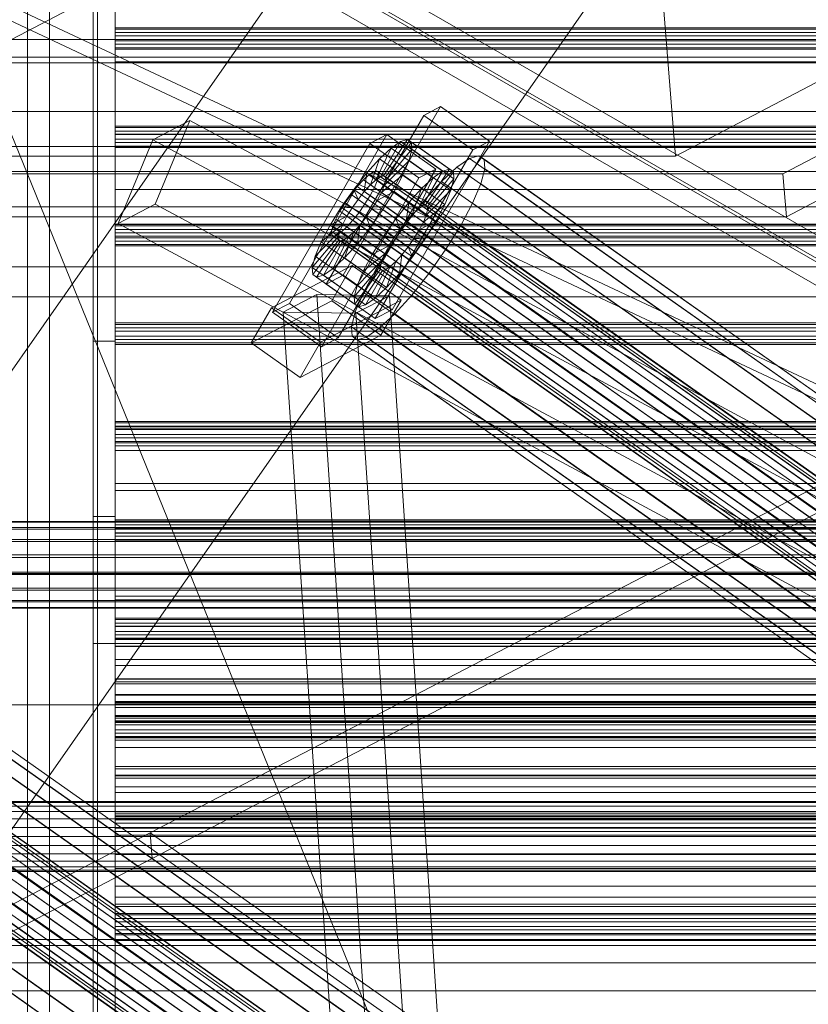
# Model space of a CAD drawing. Header units: millimetres. Extents: x -4738 to 65662, y -68080 to 6847.
# Tile 165 of 256: x -1272 to -1092, y -33768 to -33544. Entities that reach past the tile are written whole.
import ezdxf

# ---------------------------------------------------------------- set-up
doc = ezdxf.new("R2010")
doc.units = ezdxf.units.MM
for name, color, linetype, lineweight in [('COTAS_O', 1, 'Continuous', 0), ('frontal_C03', 7, 'Continuous', 0), ('frontal_C10', 7, 'Continuous', 0), ('frontal_dosificador', 7, 'Continuous', 0), ('frontal_secador', 7, 'Continuous', 0), ('frontal_tolva', 7, 'Continuous', 0)]:
    doc.layers.add(name, color=color, linetype=linetype, lineweight=lineweight)
doc.dimstyles.new('R19_100', dxfattribs={"dimtxt": 250, "dimasz": 150, "dimexe": 150, "dimexo": 80, "dimgap": 100, "dimtad": 1, "dimtih": 1, "dimtoh": 1, "dimdsep": 46, "dimcen": 0.09, "dimadec": 0, "dimazin": 0, "dimtfac": 1, "dimtdec": 4, "dimtofl": 0, "dimtmove": 0, "dimatfit": 3, "dimfxl": 1, "dimtolj": 1, "dimtzin": 0, "dimarcsym": 0})

# ---------------------------------------------------------------- blocks, each defined once
blk = doc.blocks.new('DIM_R30_47')
at = {"layer": 'COTAS_O'}
for p, q in [((-1725, -31700), (-1025, -31700)), ((-1025, -31700), (-1070, -31850)), ((-1025, -34400), (-1025, -31700)), ((-1025, -31700), (-980, -31850)), ((-1025, -34400), (-1070, -34250)), ((-1025, -34400), (-980, -34250)), ((-1725, -34400), (-1025, -34400))]:
    blk.add_line(p, q, dxfattribs=at)
blk.add_text('2700 O', height=250, rotation=90, dxfattribs=at).set_placement((-1125, -33050))
blk = doc.blocks.new('DIM_R30_48')
at = {"layer": 'COTAS_O'}
for p, q in [((-1725, -33700), (-1575, -33655)), ((1725, -33700), (1575, -33655)), ((-1725, -34400), (-1725, -33700)), ((-1725, -33700), (1725, -33700)), ((-1725, -33700), (-1575, -33745)), ((1725, -33700), (1575, -33745)), ((1725, -34400), (1725, -33700))]:
    blk.add_line(p, q, dxfattribs=at)
blk.add_text('3450 O', height=250, dxfattribs=at).set_placement((0, -33600))
blk = doc.blocks.new('DIM_R30_53')
at = {"layer": 'COTAS_O'}
for p, q in [((-1480, -33670), (-780, -33670)), ((-780, -33670), (-825, -33820)), ((-780, -36000), (-780, -33670)), ((-780, -33670), (-735, -33820)), ((-780, -36000), (-825, -35850)), ((-780, -36000), (-735, -35850)), ((-1480, -36000), (-780, -36000))]:
    blk.add_line(p, q, dxfattribs=at)
blk.add_text('2330 O', height=250, rotation=90, dxfattribs=at).set_placement((-880, -34835))
blk = doc.blocks.new('DIM_R30_55')
at = {"layer": 'COTAS_O'}
for p, q in [((-1400, -33000), (-700, -33000)), ((-700, -33000), (-745, -33150)), ((-700, -36000), (-700, -33000)), ((-700, -33000), (-655, -33150)), ((-700, -36000), (-745, -35850)), ((-700, -36000), (-655, -35850)), ((-1400, -36000), (-700, -36000))]:
    blk.add_line(p, q, dxfattribs=at)
blk.add_text('3000 O', height=250, rotation=90, dxfattribs=at).set_placement((-800, -34500))

msp = doc.modelspace()

# ---------------------------------------------------------------- linework, layer by layer
at = {"layer": 'frontal_C03'}
for p, q in [((-1254, -34946.422), (-1254, -32331.232)), ((-1250, -32331.232), (-1250, -34946.422)), ((-1254, -32430.626), (-1254, -35045.817)), ((-1250, -35045.817), (-1250, -32430.626)), ((-1250, -33545.774), (-1250, -33545.457)), ((-1250, -33545.457), (-1250, -33546.568)), ((1250, -33545.457), (-1250, -33545.457)), ((-1250, -33547.332), (-1250, -33545.774)), ((1250, -33545.774), (-1250, -33545.774)), ((-1250, -33546.568), (-1250, -33548.455)), ((1250, -33546.568), (-1250, -33546.568)), ((-1250, -33549.219), (-1250, -33547.332)), ((-1250, -33547.332), (1250, -33547.332)), ((-1250, -33548.455), (-1250, -33550.013)), ((1250, -33548.455), (-1250, -33548.455)), ((-1250, -33550.329), (-1250, -33549.219)), ((1250, -33549.219), (-1250, -33549.219)), ((-1250, -33550.013), (-1250, -33550.329)), ((1250, -33550.013), (-1250, -33550.013)), ((1250, -33550.329), (-1250, -33550.329)), ((-1250, -33568.231), (-1250, -33567.915)), ((-1250, -33567.915), (-1250, -33569.025)), ((1250, -33567.915), (-1250, -33567.915)), ((-1250, -33569.79), (-1250, -33568.231)), ((1250, -33568.231), (-1250, -33568.231)), ((-1250, -33569.025), (-1250, -33570.912)), ((1250, -33569.025), (-1250, -33569.025)), ((-1250, -33571.677), (-1250, -33569.79)), ((-1250, -33569.79), (1250, -33569.79)), ((-1250, -33570.912), (-1250, -33572.471)), ((1250, -33570.912), (-1250, -33570.912)), ((-1250, -33572.787), (-1250, -33571.677)), ((1250, -33571.677), (-1250, -33571.677)), ((-1250, -33572.471), (-1250, -33572.787)), ((1250, -33572.471), (-1250, -33572.471)), ((1250, -33572.787), (-1250, -33572.787)), ((-1250, -33590.689), (-1250, -33590.372)), ((-1250, -33590.372), (-1250, -33591.483)), ((1250, -33590.372), (-1250, -33590.372)), ((-1250, -33592.247), (-1250, -33590.689)), ((1250, -33590.689), (-1250, -33590.689)), ((-1250, -33591.483), (-1250, -33593.37)), ((1250, -33591.483), (-1250, -33591.483)), ((-1250, -33594.134), (-1250, -33592.247)), ((-1250, -33592.247), (1250, -33592.247)), ((-1250, -33593.37), (-1250, -33594.928)), ((1250, -33593.37), (-1250, -33593.37)), ((-1250, -33595.245), (-1250, -33594.134)), ((1250, -33594.134), (-1250, -33594.134)), ((-1250, -33594.928), (-1250, -33595.245)), ((1250, -33594.928), (-1250, -33594.928)), ((1250, -33595.245), (-1250, -33595.245)), ((-1250, -33613.147), (-1250, -33612.83)), ((-1250, -33612.83), (-1250, -33613.941)), ((1250, -33612.83), (-1250, -33612.83)), ((-1250, -33614.705), (-1250, -33613.147)), ((1250, -33613.147), (-1250, -33613.147)), ((-1250, -33613.941), (-1250, -33615.828)), ((1250, -33613.941), (-1250, -33613.941)), ((-1250, -33616.592), (-1250, -33614.705)), ((-1250, -33614.705), (1250, -33614.705)), ((-1250, -33615.828), (-1250, -33617.386)), ((1250, -33615.828), (-1250, -33615.828)), ((-1250, -33617.702), (-1250, -33616.592)), ((1250, -33616.592), (-1250, -33616.592)), ((-1250, -33617.386), (-1250, -33617.702)), ((1250, -33617.386), (-1250, -33617.386)), ((1250, -33617.702), (-1250, -33617.702)), ((-1250, -33635.604), (-1250, -33635.288)), ((-1250, -33635.288), (-1250, -33636.398)), ((1250, -33635.288), (-1250, -33635.288)), ((-1250, -33637.162), (-1250, -33635.604)), ((1250, -33635.604), (-1250, -33635.604)), ((-1250, -33636.398), (-1250, -33638.285)), ((1250, -33636.398), (-1250, -33636.398)), ((-1250, -33640.885), (-1250, -33636.457)), ((-1250, -33636.457), (-1250, -33636.833)), ((1250, -33636.457), (-1250, -33636.457)), ((-1250, -33636.833), (-1250, -33641.957)), ((1250, -33636.833), (-1250, -33636.833)), ((-1250, -33639.049), (-1250, -33637.162)), ((-1250, -33637.162), (1250, -33637.162)), ((-1250, -33638.285), (-1250, -33639.843)), ((1250, -33638.285), (-1250, -33638.285)), ((-1250, -33640.16), (-1250, -33639.049)), ((1250, -33639.049), (-1250, -33639.049)), ((-1250, -33639.843), (-1250, -33640.16)), ((1250, -33639.843), (-1250, -33639.843)), ((1250, -33640.16), (-1250, -33640.16)), ((-1250, -33649.443), (-1250, -33640.885)), ((1250, -33640.885), (-1250, -33640.885)), ((-1250, -33641.957), (-1250, -33651.048)), ((1250, -33641.957), (-1250, -33641.957)), ((-1250, -33660.829), (-1250, -33649.443)), ((1250, -33649.443), (-1250, -33649.443)), ((-1250, -33651.048), (-1250, -33662.722)), ((1250, -33651.048), (-1250, -33651.048)), ((1496, -33658.154), (-1496, -33658.154)), ((1496, -33658.271), (-1496, -33658.271)), ((1496, -33659.537), (-1496, -33659.537)), ((-1250, -33658.062), (-1250, -33657.745)), ((-1250, -33657.745), (-1250, -33658.856)), ((1250, -33657.745), (-1250, -33657.745)), ((-1250, -33659.62), (-1250, -33658.062)), ((1250, -33658.062), (-1250, -33658.062)), ((-1250, -33658.856), (-1250, -33660.743)), ((1250, -33658.856), (-1250, -33658.856)), ((-1250, -33661.507), (-1250, -33659.62)), ((-1250, -33659.62), (1250, -33659.62)), ((1496, -33659.873), (-1496, -33659.873)), ((-1250, -33660.743), (-1250, -33662.301)), ((1250, -33660.743), (-1250, -33660.743)), ((-1250, -33673.31), (-1250, -33660.829)), ((-1250, -33660.829), (1250, -33660.829)), ((-1250, -33662.618), (-1250, -33661.507)), ((1250, -33661.507), (-1250, -33661.507)), ((1496, -33662.212), (-1496, -33662.212)), ((1496, -33662.713), (-1496, -33662.713)), ((-1250, -33662.301), (-1250, -33662.618)), ((1250, -33662.301), (-1250, -33662.301)), ((1250, -33662.618), (-1250, -33662.618)), ((-1250, -33662.722), (-1250, -33675.202)), ((1250, -33662.722), (-1250, -33662.722)), ((-1496, -33665.77), (1496, -33665.77)), ((1496, -33666.362), (-1496, -33666.362)), ((1496, -33669.67), (-1496, -33669.67)), ((1496, -33670.262), (-1496, -33670.262)), ((1496, -33673.318), (-1496, -33673.318)), ((-1250, -33684.984), (-1250, -33673.31)), ((1250, -33673.31), (-1250, -33673.31)), ((1496, -33673.82), (-1496, -33673.82)), ((-1250, -33675.202), (-1250, -33686.588)), ((1250, -33675.202), (-1250, -33675.202)), ((1496, -33676.159), (-1496, -33676.159)), ((1496, -33676.494), (-1496, -33676.494)), ((1496, -33677.76), (-1496, -33677.76)), ((1496, -33677.878), (-1496, -33677.878)), ((-1250, -33680.519), (-1250, -33680.203)), ((-1250, -33680.203), (-1250, -33681.313)), ((1250, -33680.203), (-1250, -33680.203)), ((-1250, -33682.078), (-1250, -33680.519)), ((1250, -33680.519), (-1250, -33680.519)), ((-1250, -33681.313), (-1250, -33683.201)), ((1250, -33681.313), (-1250, -33681.313)), ((-1250, -33683.965), (-1250, -33682.078)), ((-1250, -33682.078), (1250, -33682.078)), ((-1250, -33683.201), (-1250, -33684.759)), ((1250, -33683.201), (-1250, -33683.201)), ((-1250, -33685.075), (-1250, -33683.965)), ((1250, -33683.965), (-1250, -33683.965)), ((-1250, -33684.759), (-1250, -33685.075)), ((1250, -33684.759), (-1250, -33684.759)), ((-1250, -33694.075), (-1250, -33684.984)), ((1250, -33684.984), (-1250, -33684.984)), ((1250, -33685.075), (-1250, -33685.075)), ((-1250, -33686.588), (-1250, -33695.147)), ((1250, -33686.588), (-1250, -33686.588)), ((-1250, -33699.199), (-1250, -33694.075)), ((1250, -33694.075), (-1250, -33694.075)), ((-1250, -33695.147), (-1250, -33699.575)), ((1250, -33695.147), (-1250, -33695.147)), ((-1250, -33699.575), (-1250, -33699.199)), ((1250, -33699.199), (-1250, -33699.199)), ((1250, -33699.575), (-1250, -33699.575)), ((-1250, -33702.977), (-1250, -33702.661)), ((-1250, -33702.661), (-1250, -33703.771)), ((1250, -33702.661), (-1250, -33702.661)), ((-1250, -33704.535), (-1250, -33702.977)), ((1250, -33702.977), (-1250, -33702.977)), ((-1250, -33703.771), (-1250, -33705.658)), ((1250, -33703.771), (-1250, -33703.771)), ((-1250, -33706.422), (-1250, -33704.535)), ((-1250, -33704.535), (1250, -33704.535)), ((-1250, -33705.658), (-1250, -33707.216)), ((1250, -33705.658), (-1250, -33705.658)), ((-1250, -33707.533), (-1250, -33706.422)), ((1250, -33706.422), (-1250, -33706.422)), ((-1250, -33707.216), (-1250, -33707.533)), ((1250, -33707.216), (-1250, -33707.216)), ((1250, -33707.533), (-1250, -33707.533)), ((-1250, -33725.435), (-1250, -33725.118)), ((-1250, -33725.118), (-1250, -33726.229)), ((1250, -33725.118), (-1250, -33725.118)), ((-1250, -33726.993), (-1250, -33725.435)), ((1250, -33725.435), (-1250, -33725.435)), ((-1250, -33726.229), (-1250, -33728.116)), ((1250, -33726.229), (-1250, -33726.229)), ((-1250, -33728.88), (-1250, -33726.993)), ((-1250, -33726.993), (1250, -33726.993)), ((-1250, -33728.116), (-1250, -33729.674)), ((1250, -33728.116), (-1250, -33728.116)), ((-1250, -33729.99), (-1250, -33728.88)), ((1250, -33728.88), (-1250, -33728.88)), ((-1250, -33729.674), (-1250, -33729.99)), ((1250, -33729.674), (-1250, -33729.674)), ((1250, -33729.99), (-1250, -33729.99)), ((-1250, -33747.892), (-1250, -33747.576)), ((-1250, -33747.576), (-1250, -33748.686)), ((1250, -33747.576), (-1250, -33747.576)), ((-1250, -33749.451), (-1250, -33747.892)), ((1250, -33747.892), (-1250, -33747.892)), ((-1250, -33748.686), (-1250, -33750.573)), ((1250, -33748.686), (-1250, -33748.686)), ((-1250, -33751.338), (-1250, -33749.451)), ((-1250, -33749.451), (1250, -33749.451)), ((-1250, -33750.573), (-1250, -33752.132)), ((1250, -33750.573), (-1250, -33750.573)), ((-1250, -33752.448), (-1250, -33751.338)), ((1250, -33751.338), (-1250, -33751.338)), ((-1250, -33752.132), (-1250, -33752.448)), ((1250, -33752.132), (-1250, -33752.132)), ((1250, -33752.448), (-1250, -33752.448))]:
    msp.add_line(p, q, dxfattribs=at)
at = {"layer": 'frontal_C10'}
for p, q in [((-1097.505, -33578.774), (-806.565, -33426.411)), ((-805.781, -33436.208), (-1096.722, -33588.571)), ((-974.321, -33664.634), (-1356.285, -33444.666)), ((-1347.08, -33444.666), (-965.116, -33664.634)), ((-1356.8, -33450.52), (-974.836, -33670.487)), ((-1347.595, -33450.52), (-965.631, -33670.487)), ((-1383.652, -33492.333), (-998.257, -33673.276)), ((-1376.288, -33492.333), (-990.893, -33673.276)), ((-1126.923, -33514.023), (-1122.066, -33574.765)), ((-1324.576, -33574.765), (-1248.012, -33534.669)), ((-1045.503, -33534.669), (-1122.066, -33574.765)), ((-990.334, -33564.559), (-1307.905, -33564.559)), ((-1201.778, -33603.961), (-1179.527, -33565.446)), ((-1175.689, -33563.441), (-1197.94, -33601.956)), ((-1175.689, -33563.441), (-1179.527, -33565.446)), ((-1179.527, -33565.446), (-1168.346, -33573.315)), ((-1164.508, -33571.311), (-1175.689, -33563.441)), ((-1241.384, -33571.041), (-1232.962, -33566.631)), ((-1232.962, -33566.631), (-1240.893, -33585.69)), ((-992.497, -33695.951), (-1232.962, -33566.631)), ((-1187.971, -33569.856), (-1210.222, -33608.371)), ((-1187.971, -33569.856), (-1191.809, -33571.861)), ((-1176.79, -33577.726), (-1187.971, -33569.856)), ((-1249.315, -33590.101), (-1241.384, -33571.041)), ((-1241.384, -33571.041), (-1000.919, -33700.361)), ((-1214.06, -33610.376), (-1191.809, -33571.861)), ((-1191.809, -33571.861), (-1180.628, -33579.731)), ((-1184.805, -33571.423), (-1189.44, -33579.447)), ((-1183.217, -33570.956), (-1188.688, -33579.226)), ((-1182.338, -33571.561), (-1188.272, -33579.512)), ((-1184.805, -33571.423), (-1186.992, -33572.928)), ((-1186.759, -33609.826), (-1164.508, -33571.311)), ((-1183.217, -33570.956), (-1184.805, -33571.423)), ((-1175.221, -33578.168), (-1184.805, -33571.423)), ((-1182.338, -33571.561), (-1183.217, -33570.956)), ((-1173.634, -33577.702), (-1183.217, -33570.956)), ((-1182.228, -33573.195), (-1182.338, -33571.561)), ((-1172.755, -33578.306), (-1182.338, -33571.561)), ((-1168.346, -33573.315), (-1164.508, -33571.311)), ((-1323.218, -33572.578), (-1005.647, -33572.578)), ((-1168.346, -33573.315), (-1190.598, -33611.831)), ((-1186.992, -33572.928), (-1190.476, -33580.16)), ((-1186.992, -33572.928), (-1189.631, -33575.37)), ((-1182.228, -33573.195), (-1188.22, -33580.286)), ((-1177.409, -33579.674), (-1186.992, -33572.928)), ((-1182.893, -33575.747), (-1182.228, -33573.195)), ((-1172.644, -33579.94), (-1182.228, -33573.195)), ((-1122.066, -33574.765), (-1324.576, -33574.765)), ((-1189.631, -33575.37), (-1192.541, -33578.582)), ((-1189.631, -33575.37), (-1191.726, -33581.316)), ((-1180.047, -33582.115), (-1189.631, -33575.37)), ((-1182.893, -33575.747), (-1188.535, -33581.495)), ((-1184.289, -33579.043), (-1182.893, -33575.747)), ((-1173.31, -33582.492), (-1182.893, -33575.747)), ((-1169.06, -33575.281), (-1171.984, -33577.294)), ((-1166.938, -33574.658), (-1169.06, -33575.281)), ((-989.37, -33701.756), (-1169.06, -33575.281)), ((-1165.763, -33575.466), (-1166.938, -33574.658)), ((-987.248, -33701.132), (-1166.938, -33574.658)), ((-1165.615, -33577.65), (-1165.763, -33575.466)), ((-986.074, -33701.94), (-1165.763, -33575.466)), ((-1364.449, -33578.774), (-1097.505, -33578.774)), ((-1306.809, -33578.275), (-989.237, -33578.275)), ((-1199.041, -33616.241), (-1176.79, -33577.726)), ((-1192.541, -33578.582), (-1195.524, -33582.344)), ((-1192.541, -33578.582), (-1193.105, -33582.838)), ((-1182.957, -33585.327), (-1192.541, -33578.582)), ((-1191.037, -33578.323), (-1192.074, -33579.036)), ((-1190.286, -33578.102), (-1191.037, -33578.323)), ((-982.598, -33725.033), (-1191.037, -33578.323)), ((-1189.869, -33578.388), (-1190.286, -33578.102)), ((-981.846, -33724.812), (-1190.286, -33578.102)), ((-1189.817, -33579.162), (-1189.869, -33578.388)), ((-981.43, -33725.098), (-1189.869, -33578.388)), ((-1180.628, -33579.731), (-1176.79, -33577.726)), ((-1179.857, -33586.192), (-1175.221, -33578.168)), ((-1179.105, -33585.971), (-1173.634, -33577.702)), ((-1178.689, -33586.258), (-1172.755, -33578.306)), ((-1177.409, -33579.674), (-1175.221, -33578.168)), ((-1171.984, -33577.294), (-1175.512, -33580.558)), ((-1175.221, -33578.168), (-1173.634, -33577.702)), ((-1173.634, -33577.702), (-1172.755, -33578.306)), ((-1172.755, -33578.306), (-1172.644, -33579.94)), ((-992.295, -33703.768), (-1171.984, -33577.294)), ((-1166.504, -33581.062), (-1165.615, -33577.65)), ((-985.926, -33704.125), (-1165.615, -33577.65)), ((-1097.505, -33578.774), (-1096.722, -33588.571)), ((-1180.628, -33579.731), (-1202.88, -33618.246)), ((-1193.324, -33580.192), (-1194.702, -33581.714)), ((-1192.074, -33579.036), (-1193.324, -33580.192)), ((-984.884, -33726.903), (-1193.324, -33580.192)), ((-983.634, -33725.746), (-1192.074, -33579.036)), ((-1191.726, -33581.316), (-1190.476, -33580.16)), ((-1190.793, -33581.932), (-1190.132, -33580.371)), ((-1190.476, -33580.16), (-1189.44, -33579.447)), ((-1190.476, -33580.16), (-1180.893, -33586.905)), ((-1190.132, -33580.371), (-1189.817, -33579.162)), ((-981.692, -33727.081), (-1190.132, -33580.371)), ((-981.377, -33725.872), (-1189.817, -33579.162)), ((-1189.44, -33579.447), (-1188.688, -33579.226)), ((-1189.44, -33579.447), (-1179.857, -33586.192)), ((-1184.289, -33579.043), (-1189.196, -33583.057)), ((-1188.688, -33579.226), (-1188.272, -33579.512)), ((-1188.688, -33579.226), (-1179.105, -33585.971)), ((-1188.22, -33580.286), (-1188.535, -33581.495)), ((-1188.272, -33579.512), (-1188.22, -33580.286)), ((-1188.272, -33579.512), (-1178.689, -33586.258)), ((-1188.22, -33580.286), (-1178.636, -33587.031)), ((-1186.32, -33582.859), (-1184.289, -33579.043)), ((-1174.705, -33585.789), (-1184.289, -33579.043)), ((-1180.893, -33586.905), (-1177.409, -33579.674)), ((-1180.047, -33582.115), (-1177.409, -33579.674)), ((-1175.512, -33580.558), (-1179.402, -33584.851)), ((-1178.636, -33587.031), (-1172.644, -33579.94)), ((-995.822, -33707.032), (-1175.512, -33580.558)), ((-1172.644, -33579.94), (-1173.31, -33582.492)), ((-1168.37, -33585.469), (-1166.504, -33581.062)), ((-986.815, -33707.536), (-1166.504, -33581.062)), ((-1195.524, -33582.344), (-1198.377, -33586.402)), ((-1194.702, -33581.714), (-1196.115, -33583.496)), ((-1195.524, -33582.344), (-1194.518, -33584.62)), ((-1185.94, -33589.09), (-1195.524, -33582.344)), ((-986.262, -33728.424), (-1194.702, -33581.714)), ((-1194.518, -33584.62), (-1193.105, -33582.838)), ((-1193.105, -33582.838), (-1191.726, -33581.316)), ((-1193.105, -33582.838), (-1183.521, -33589.583)), ((-1191.755, -33583.74), (-1190.793, -33581.932)), ((-1191.726, -33581.316), (-1182.143, -33588.062)), ((-982.353, -33728.643), (-1190.793, -33581.932)), ((-1190.158, -33584.864), (-1186.32, -33582.859)), ((-1189.196, -33583.057), (-1190.158, -33584.864)), ((-1188.535, -33581.495), (-1189.196, -33583.057)), ((-1189.196, -33583.057), (-1179.612, -33589.802)), ((-1188.848, -33586.935), (-1186.32, -33582.859)), ((-1188.535, -33581.495), (-1178.951, -33588.24)), ((-1186.32, -33582.859), (-1176.736, -33589.605)), ((-1182.957, -33585.327), (-1180.047, -33582.115)), ((-1182.143, -33588.062), (-1180.047, -33582.115)), ((-1178.951, -33588.24), (-1173.31, -33582.492)), ((-1173.31, -33582.492), (-1174.705, -33585.789)), ((-1240.893, -33585.69), (-1249.315, -33590.101)), ((-1000.429, -33715.01), (-1240.893, -33585.69)), ((-1197.466, -33585.418), (-1198.664, -33587.348)), ((-1196.115, -33583.496), (-1197.466, -33585.418)), ((-989.027, -33732.128), (-1197.466, -33585.418)), ((-987.675, -33730.206), (-1196.115, -33583.496)), ((-1195.869, -33586.542), (-1194.518, -33584.62)), ((-1194.518, -33584.62), (-1184.934, -33591.365)), ((-1194.304, -33587.592), (-1192.953, -33585.67)), ((-1192.953, -33585.67), (-1191.755, -33583.74)), ((-984.513, -33732.381), (-1192.953, -33585.67)), ((-1191.755, -33583.74), (-983.316, -33730.45)), ((-1190.158, -33584.864), (-1191.356, -33586.795)), ((-1180.575, -33591.609), (-1190.158, -33584.864)), ((-1185.94, -33589.09), (-1182.957, -33585.327)), ((-1183.521, -33589.583), (-1182.957, -33585.327)), ((-1179.402, -33584.851), (-1183.39, -33589.882)), ((-999.713, -33711.326), (-1179.402, -33584.851)), ((-1171.086, -33590.57), (-1168.37, -33585.469)), ((-988.681, -33711.943), (-1168.37, -33585.469)), ((-1004.55, -33586.294), (-1322.121, -33586.294)), ((-1198.377, -33586.402), (-1200.905, -33590.477)), ((-1198.664, -33587.348), (-1199.626, -33589.156)), ((-990.224, -33734.059), (-1198.664, -33587.348)), ((-1198.377, -33586.402), (-1195.869, -33586.542)), ((-1188.793, -33593.147), (-1198.377, -33586.402)), ((-1197.067, -33588.473), (-1195.869, -33586.542)), ((-1195.869, -33586.542), (-1186.286, -33593.287)), ((-1195.717, -33589.375), (-1194.304, -33587.592)), ((-985.864, -33734.303), (-1194.304, -33587.592)), ((-1191.356, -33586.795), (-1192.707, -33588.717)), ((-1191.701, -33590.992), (-1188.848, -33586.935)), ((-1188.848, -33586.935), (-1191.356, -33586.795)), ((-1191.356, -33586.795), (-1181.772, -33593.54)), ((-1179.265, -33593.68), (-1188.848, -33586.935)), ((-1180.893, -33586.905), (-1182.143, -33588.062)), ((-1179.857, -33586.192), (-1180.893, -33586.905)), ((-1179.105, -33585.971), (-1179.857, -33586.192)), ((-1179.612, -33589.802), (-1174.705, -33585.789)), ((-1178.689, -33586.258), (-1179.105, -33585.971)), ((-1178.951, -33588.24), (-1178.636, -33587.031)), ((-1178.636, -33587.031), (-1178.689, -33586.258)), ((-1174.705, -33585.789), (-1176.736, -33589.605)), ((-1096.722, -33588.571), (-1363.666, -33588.571)), ((-1008.851, -33719.421), (-1249.315, -33590.101)), ((-1200.905, -33590.477), (-1197.067, -33588.473)), ((-1199.626, -33589.156), (-1200.287, -33590.718)), ((-991.186, -33735.867), (-1199.626, -33589.156)), ((-1198.029, -33590.28), (-1197.067, -33588.473)), ((-1197.096, -33590.896), (-1195.717, -33589.375)), ((-1197.067, -33588.473), (-1187.483, -33595.218)), ((-987.277, -33736.085), (-1195.717, -33589.375)), ((-1192.707, -33588.717), (-1194.12, -33590.499)), ((-1191.701, -33590.992), (-1192.707, -33588.717)), ((-1192.707, -33588.717), (-1183.123, -33595.462)), ((-1188.793, -33593.147), (-1185.94, -33589.09)), ((-1183.39, -33589.882), (-1187.204, -33595.306)), ((-1184.934, -33591.365), (-1185.94, -33589.09)), ((-1183.521, -33589.583), (-1184.934, -33591.365)), ((-1182.143, -33588.062), (-1183.521, -33589.583)), ((-1003.701, -33716.356), (-1183.39, -33589.882)), ((-1176.736, -33589.605), (-1180.575, -33591.609)), ((-1180.575, -33591.609), (-1179.612, -33589.802)), ((-1179.612, -33589.802), (-1178.951, -33588.24)), ((-1176.736, -33589.605), (-1179.265, -33593.68)), ((-1204.332, -33597.59), (-1198.69, -33591.842)), ((-1202.936, -33594.294), (-1198.029, -33590.28)), ((-1200.905, -33590.477), (-1202.936, -33594.294)), ((-1191.321, -33597.223), (-1200.905, -33590.477)), ((-1200.287, -33590.718), (-1200.602, -33591.926)), ((-1200.602, -33591.926), (-1200.55, -33592.7)), ((-992.163, -33738.637), (-1200.602, -33591.926)), ((-991.848, -33737.428), (-1200.287, -33590.718)), ((-1199.382, -33592.766), (-1198.346, -33592.053)), ((-1199.005, -33593.051), (-1198.69, -33591.842)), ((-1198.69, -33591.842), (-1198.029, -33590.28)), ((-1198.69, -33591.842), (-1189.107, -33598.587)), ((-1198.346, -33592.053), (-1197.096, -33590.896)), ((-989.906, -33738.763), (-1198.346, -33592.053)), ((-1198.029, -33590.28), (-1188.445, -33597.026)), ((-1197.594, -33597.967), (-1195.498, -33592.02)), ((-988.656, -33737.607), (-1197.096, -33590.896)), ((-1195.498, -33592.02), (-1196.748, -33593.177)), ((-1194.12, -33590.499), (-1195.498, -33592.02)), ((-1195.498, -33592.02), (-1185.915, -33598.766)), ((-1194.684, -33594.755), (-1194.12, -33590.499)), ((-1194.684, -33594.755), (-1191.701, -33590.992)), ((-1194.12, -33590.499), (-1184.536, -33597.244)), ((-1182.117, -33597.738), (-1191.701, -33590.992)), ((-1184.934, -33591.365), (-1186.286, -33593.287)), ((-1181.772, -33593.54), (-1180.575, -33591.609)), ((-1174.465, -33596.019), (-1171.086, -33590.57)), ((-1171.086, -33590.57), (-991.396, -33717.045)), ((-1204.997, -33600.142), (-1199.005, -33593.051)), ((-1204.886, -33601.776), (-1198.953, -33593.825)), ((-1202.936, -33594.294), (-1204.332, -33597.59)), ((-1204.007, -33602.38), (-1198.536, -33594.111)), ((-1193.353, -33601.039), (-1202.936, -33594.294)), ((-1202.42, -33601.914), (-1197.784, -33593.89)), ((-1200.55, -33592.7), (-1200.134, -33592.987)), ((-992.11, -33739.411), (-1200.55, -33592.7)), ((-1200.233, -33600.409), (-1196.748, -33593.177)), ((-1200.134, -33592.987), (-1199.382, -33592.766)), ((-991.694, -33739.697), (-1200.134, -33592.987)), ((-990.942, -33739.476), (-1199.382, -33592.766)), ((-1199.005, -33593.051), (-1189.422, -33599.796)), ((-1198.953, -33593.825), (-1199.005, -33593.051)), ((-1198.953, -33593.825), (-1189.369, -33600.57)), ((-1198.536, -33594.111), (-1198.953, -33593.825)), ((-1197.784, -33593.89), (-1198.536, -33594.111)), ((-1198.536, -33594.111), (-1188.953, -33600.856)), ((-1196.748, -33593.177), (-1197.784, -33593.89)), ((-1197.784, -33593.89), (-1188.201, -33600.635)), ((-1196.748, -33593.177), (-1187.165, -33599.922)), ((-1191.321, -33597.223), (-1188.793, -33593.147)), ((-1186.286, -33593.287), (-1188.793, -33593.147)), ((-1186.286, -33593.287), (-1187.483, -33595.218)), ((-1183.123, -33595.462), (-1181.772, -33593.54)), ((-1179.265, -33593.68), (-1182.117, -33597.738)), ((-1181.772, -33593.54), (-1179.265, -33593.68)), ((-1197.594, -33597.967), (-1194.684, -33594.755)), ((-1185.1, -33601.501), (-1194.684, -33594.755)), ((-1187.483, -33595.218), (-1191.321, -33597.223)), ((-1187.204, -33595.306), (-1190.583, -33600.754)), ((-1187.483, -33595.218), (-1188.445, -33597.026)), ((-1007.514, -33721.78), (-1187.204, -33595.306)), ((-1184.536, -33597.244), (-1183.123, -33595.462)), ((-1183.123, -33595.462), (-1182.117, -33597.738)), ((-1178.279, -33601.443), (-1174.465, -33596.019)), ((-994.776, -33722.493), (-1174.465, -33596.019)), ((-1204.332, -33597.59), (-1204.997, -33600.142)), ((-1194.748, -33604.335), (-1204.332, -33597.59)), ((-1200.233, -33600.409), (-1197.594, -33597.967)), ((-1188.01, -33604.712), (-1197.594, -33597.967)), ((-1189.107, -33598.587), (-1194.748, -33604.335)), ((-1188.445, -33597.026), (-1193.353, -33601.039)), ((-1193.353, -33601.039), (-1191.321, -33597.223)), ((-1189.107, -33598.587), (-1189.422, -33599.796)), ((-1188.445, -33597.026), (-1189.107, -33598.587)), ((-1185.915, -33598.766), (-1188.01, -33604.712)), ((-1187.165, -33599.922), (-1185.915, -33598.766)), ((-1185.915, -33598.766), (-1184.536, -33597.244)), ((-1184.536, -33597.244), (-1185.1, -33601.501)), ((-1182.117, -33597.738), (-1185.1, -33601.501)), ((-1195.862, -33599.75), (-1214.285, -33609.373)), ((-1195.414, -33606.887), (-1204.997, -33600.142)), ((-1204.997, -33600.142), (-1204.886, -33601.776)), ((-1202.42, -33601.914), (-1200.233, -33600.409)), ((-1195.862, -33599.75), (-1200.497, -33607.774)), ((-1190.649, -33607.154), (-1200.233, -33600.409)), ((-1184.681, -33607.62), (-1195.862, -33599.75)), ((-1189.422, -33599.796), (-1195.414, -33606.887)), ((-1189.369, -33600.57), (-1195.303, -33608.521)), ((-1194.748, -33604.335), (-1193.353, -33601.039)), ((-1188.953, -33600.856), (-1194.424, -33609.126)), ((-1190.583, -33600.754), (-1193.299, -33605.856)), ((-1188.201, -33600.635), (-1192.837, -33608.659)), ((-1187.165, -33599.922), (-1190.649, -33607.154)), ((-1010.894, -33727.229), (-1190.583, -33600.754)), ((-1189.422, -33599.796), (-1189.369, -33600.57)), ((-1189.369, -33600.57), (-1188.953, -33600.856)), ((-1188.953, -33600.856), (-1188.201, -33600.635)), ((-1188.201, -33600.635), (-1187.165, -33599.922)), ((-1195.303, -33608.521), (-1204.886, -33601.776)), ((-1204.886, -33601.776), (-1204.007, -33602.38)), ((-1204.007, -33602.38), (-1202.42, -33601.914)), ((-1194.424, -33609.126), (-1204.007, -33602.38)), ((-1192.837, -33608.659), (-1202.42, -33601.914)), ((-1201.778, -33603.961), (-1197.94, -33601.956)), ((-1197.94, -33601.956), (-1186.759, -33609.826)), ((-1185.1, -33601.501), (-1188.01, -33604.712)), ((-1182.267, -33606.473), (-1178.279, -33601.443)), ((-998.59, -33727.917), (-1178.279, -33601.443)), ((-1190.598, -33611.831), (-1201.778, -33603.961)), ((-1195.414, -33606.887), (-1194.748, -33604.335)), ((-1193.299, -33605.856), (-1195.165, -33610.263)), ((-1013.609, -33732.33), (-1193.299, -33605.856)), ((-1188.01, -33604.712), (-1190.649, -33607.154)), ((-1218.92, -33617.397), (-1200.497, -33607.774)), ((-1203.948, -33606.367), (-1211.604, -33610.376)), ((-1187.361, -33606.616), (-1203.948, -33606.367)), ((-1203.948, -33606.367), (-1190.715, -33804.867)), ((-1203.104, -33617.242), (-1184.681, -33607.62)), ((-1200.497, -33607.774), (-1189.317, -33615.644)), ((-1195.303, -33608.521), (-1195.414, -33606.887)), ((-1195.017, -33610.626), (-1187.361, -33606.616)), ((-1190.649, -33607.154), (-1192.837, -33608.659)), ((-1189.317, -33615.644), (-1184.681, -33607.62)), ((-1174.127, -33805.117), (-1187.361, -33606.616)), ((-1186.157, -33610.766), (-1182.267, -33606.473)), ((-1002.578, -33732.947), (-1182.267, -33606.473)), ((-1218.92, -33617.397), (-1214.285, -33609.373)), ((-1214.285, -33609.373), (-1203.104, -33617.242)), ((-1214.06, -33610.376), (-1210.222, -33608.371)), ((-1202.88, -33618.246), (-1214.06, -33610.376)), ((-1211.604, -33610.376), (-1195.017, -33610.626)), ((-1198.371, -33808.877), (-1211.604, -33610.376)), ((-1210.222, -33608.371), (-1199.041, -33616.241)), ((-1195.165, -33610.263), (-1196.054, -33613.674)), ((-1194.424, -33609.126), (-1195.303, -33608.521)), ((-1015.475, -33736.737), (-1195.165, -33610.263)), ((-1192.837, -33608.659), (-1194.424, -33609.126)), ((-1186.759, -33609.826), (-1190.598, -33611.831)), ((-1181.784, -33809.127), (-1195.017, -33610.626)), ((-1189.685, -33614.031), (-1186.157, -33610.766)), ((-1006.468, -33737.241), (-1186.157, -33610.766)), ((-1196.054, -33613.674), (-1195.906, -33615.859)), ((-1016.364, -33740.149), (-1196.054, -33613.674)), ((-1192.609, -33616.043), (-1189.685, -33614.031)), ((-1009.995, -33740.505), (-1189.685, -33614.031)), ((-1189.317, -33615.644), (-1207.74, -33625.266)), ((-1199.041, -33616.241), (-1202.88, -33618.246)), ((-1195.906, -33615.859), (-1194.731, -33616.667)), ((-1016.217, -33742.333), (-1195.906, -33615.859)), ((-1194.731, -33616.667), (-1192.609, -33616.043)), ((-1015.042, -33743.141), (-1194.731, -33616.667)), ((-1012.92, -33742.518), (-1192.609, -33616.043)), ((-1207.74, -33625.266), (-1218.92, -33617.397)), ((-1203.104, -33617.242), (-1207.74, -33625.266)), ((-1242.002, -33729.188), (-1069.68, -33639.655)), ((-1069.214, -33645.535), (-1241.536, -33735.068)), ((-1159.57, -33790.665), (-1339.26, -33664.191)), ((-1161.692, -33791.289), (-1341.382, -33664.814)), ((-1158.395, -33791.473), (-1338.085, -33664.999)), ((-1155.956, -33815.279), (-1364.396, -33668.569)), ((-1154.92, -33814.566), (-1363.359, -33667.856)), ((-1154.168, -33814.345), (-1362.607, -33667.635)), ((-1153.751, -33814.631), (-1362.191, -33667.921)), ((-1153.699, -33815.405), (-1362.139, -33668.695)), ((-1164.617, -33793.301), (-1344.306, -33666.827)), ((-1158.248, -33793.658), (-1337.937, -33667.183)), ((-1157.206, -33816.436), (-1365.645, -33669.725)), ((-1154.014, -33816.614), (-1362.454, -33669.904)), ((-1168.144, -33796.565), (-1347.834, -33670.091)), ((-1159.137, -33797.069), (-1338.826, -33670.595)), ((-1159.997, -33819.739), (-1368.437, -33673.029)), ((-1158.584, -33817.957), (-1367.024, -33671.247)), ((-1364.077, -33673.273), (-1155.637, -33819.983)), ((-1154.675, -33818.176), (-1363.115, -33671.465)), ((-1161.349, -33821.661), (-1369.788, -33674.951)), ((-1156.835, -33821.914), (-1365.275, -33675.203)), ((-1172.034, -33800.859), (-1351.724, -33674.384)), ((-1161.003, -33801.476), (-1340.692, -33675.002)), ((-1162.546, -33823.592), (-1370.986, -33676.881)), ((-1158.186, -33823.836), (-1366.626, -33677.125)), ((-1163.508, -33825.4), (-1371.948, -33678.689)), ((-1159.599, -33825.618), (-1368.039, -33678.908)), ((-1176.022, -33805.889), (-1355.712, -33679.415)), ((-1164.484, -33828.17), (-1372.924, -33681.459)), ((-1164.432, -33828.944), (-1372.872, -33682.233)), ((-1164.169, -33826.961), (-1372.609, -33680.251)), ((-1163.264, -33829.009), (-1371.704, -33682.299)), ((-1162.228, -33828.296), (-1370.667, -33681.586)), ((-1160.978, -33827.14), (-1369.417, -33680.429)), ((-1343.407, -33680.103), (-1163.718, -33806.578)), ((-1164.016, -33829.23), (-1372.455, -33682.52)), ((-1179.836, -33811.313), (-1359.525, -33684.839)), ((-1167.098, -33812.026), (-1346.787, -33685.551)), ((-1183.216, -33816.762), (-1362.905, -33690.287)), ((-1170.911, -33817.45), (-1350.601, -33690.976)), ((-1185.931, -33821.863), (-1365.62, -33695.389)), ((-1174.899, -33822.48), (-1354.589, -33696.006)), ((-1187.797, -33826.27), (-1367.486, -33699.795)), ((-1178.79, -33826.774), (-1358.479, -33700.299)), ((-1182.317, -33830.038), (-1362.006, -33703.564)), ((-1471.765, -33848.566), (-1242.002, -33729.188)), ((-1242.002, -33729.188), (-1146.168, -33796.641)), ((-1242.002, -33729.188), (-1241.536, -33735.068)), ((-1241.536, -33735.068), (-1471.298, -33854.446)), ((-1145.702, -33802.521), (-1241.536, -33735.068))]:
    msp.add_line(p, q, dxfattribs=at)
at = {"layer": 'frontal_dosificador'}
msp.add_line((-1180, -33800), (-1750, -32400), dxfattribs=at)
at = {"layer": 'frontal_secador'}
for p, q in [((-1270, -35980), (-1270, -33075)), ((-1265, -35980), (-1265, -33075)), ((-1255, -33617), (-1255, -33377)), ((-1250, -33377), (-1250, -33617)), ((-1250, -33436), (-1250, -33676)), ((-1250, -33442), (-1250, -33682)), ((-1255, -33446), (-1255, -33686)), ((-1250, -33686), (-1250, -33446)), ((-1250, -33534.076), (-1250, -33553.25)), ((1360, -33548.141), (-1360, -33548.141)), ((1360, -33552.137), (-1360, -33552.137)), ((1360, -33553.5), (-1360, -33553.5)), ((-1250, -33553.25), (-1250, -33569.715)), ((1250, -33553.25), (-1250, -33553.25)), ((-1250, -33569.715), (-1250, -33582.349)), ((1250, -33569.715), (-1250, -33569.715)), ((-1250, -33582.349), (-1250, -33590.291)), ((1250, -33582.349), (-1250, -33582.349)), ((-1250, -33590.291), (-1250, -33593)), ((1250, -33590.291), (-1250, -33590.291)), ((1250, -33593), (-1250, -33593)), ((-1255, -33686), (-1255, -33617)), ((-1255, -33617), (-1250, -33617)), ((-1250, -33617), (-1250, -33686)), ((-1255, -33897), (-1255, -33657)), ((-1255, -33657), (-1255, -33726)), ((-1255, -33657), (-1250, -33657)), ((-1250, -33657), (-1250, -33897)), ((-1250, -33726), (-1250, -33657)), ((-1250, -33676), (1250, -33676)), ((-1250, -33676), (-1250, -33682)), ((-1250, -33682), (1250, -33682)), ((-1250, -33682), (-1250, -33686)), ((-1250, -33682), (-1250, -33686.659)), ((-1250, -33685), (-1250, -33682)), ((-1255, -33686), (-1250, -33686)), ((-1250, -33689.659), (-1250, -33685)), ((-1250, -33685), (1250, -33685)), ((1250, -33686), (-1250, -33686)), ((-1250, -33686.659), (1250, -33686.659)), ((-1250, -33686.659), (-1250, -33689.659)), ((-1250, -33686.659), (-1250, -33691)), ((1250, -33689.659), (-1250, -33689.659)), ((-1250, -33694), (-1250, -33689.659)), ((-1250, -33691), (1250, -33691)), ((-1250, -33691), (-1250, -33694)), ((-1250, -33691), (-1250, -33694.728)), ((1250, -33694), (-1250, -33694)), ((-1250, -33697.728), (-1250, -33694)), ((-1250, -33694.728), (1250, -33694.728)), ((-1250, -33694.728), (-1250, -33697.728)), ((-1250, -33694.728), (-1250, -33697.588)), ((-1250, -33697.588), (1250, -33697.588)), ((-1250, -33697.588), (-1250, -33700.588)), ((-1250, -33697.588), (-1250, -33699.387)), ((-1250, -33699.918), (-1250, -33697.611)), ((1250, -33697.611), (-1250, -33697.611)), ((1250, -33697.728), (-1250, -33697.728)), ((-1250, -33700.588), (-1250, -33697.728)), ((-1250, -33699.387), (1250, -33699.387)), ((-1250, -33699.387), (-1250, -33702.387)), ((-1250, -33699.387), (-1250, -33700)), ((-1250, -33703.65), (-1250, -33699.918)), ((1250, -33699.918), (-1250, -33699.918)), ((-1250, -33700), (1250, -33700)), ((-1250, -33700), (-1250, -33703)), ((1250, -33700.588), (-1250, -33700.588)), ((-1250, -33702.387), (-1250, -33700.588)), ((1250, -33702.387), (-1250, -33702.387)), ((-1250, -33703), (-1250, -33702.387)), ((1250, -33703), (-1250, -33703)), ((-1250, -33703.65), (-1250, -33707.382)), ((-1250, -33703.65), (1250, -33703.65)), ((-1250, -33704), (-1250, -33716)), ((1250, -33704), (-1250, -33704)), ((-1250, -33708), (-1250, -33704)), ((-1250, -33707.382), (-1250, -33709.689)), ((1250, -33707.382), (-1250, -33707.382)), ((-1250, -33720), (-1250, -33708)), ((-1250, -33708), (1250, -33708)), ((1250, -33709.689), (-1250, -33709.689)), ((-1250, -33716.709), (-1250, -33714)), ((1250, -33714), (-1250, -33714)), ((-1250, -33714.545), (-1250, -33714)), ((-1250, -33716.144), (-1250, -33714.545)), ((1250, -33714.545), (-1250, -33714.545)), ((-1250, -33716), (-1250, -33956)), ((1250, -33716), (-1250, -33716)), ((-1250, -33722), (-1250, -33716)), ((-1250, -33716), (-1250, -33720)), ((-1250, -33718.686), (-1250, -33716.144)), ((1250, -33716.144), (-1250, -33716.144)), ((-1250, -33724.651), (-1250, -33716.709)), ((1250, -33716.709), (-1250, -33716.709)), ((-1250, -33722), (-1250, -33718.686)), ((1250, -33718.686), (-1250, -33718.686)), ((1250, -33720), (-1250, -33720)), ((1320, -33722), (-1320, -33722)), ((1320, -33722.273), (-1320, -33722.273)), ((-1250, -33725.859), (-1250, -33722)), ((1250, -33722), (-1250, -33722)), ((-1250, -33722), (-1250, -33962)), ((-1250, -33726), (-1250, -33722)), ((1320, -33723.072), (-1320, -33723.072)), ((1320, -33724.343), (-1320, -33724.343)), ((-1250, -33737.285), (-1250, -33724.651)), ((1250, -33724.651), (-1250, -33724.651)), ((1320, -33726), (-1320, -33726)), ((-1255, -33726), (-1255, -33966)), ((-1250, -33726), (-1255, -33726)), ((-1250, -33730), (-1250, -33725.859)), ((1250, -33725.859), (-1250, -33725.859)), ((-1250, -33966), (-1250, -33726)), ((-1250, -33726), (1250, -33726)), ((1320, -33727.929), (-1320, -33727.929)), ((-1320, -33730), (1320, -33730)), ((-1250, -33730), (-1250, -33734.141)), ((-1250, -33730), (1250, -33730)), ((1320, -33732.071), (-1320, -33732.071)), ((1320, -33734), (-1320, -33734)), ((1320, -33735.657), (-1320, -33735.657)), ((-1250, -33734.141), (-1250, -33738)), ((1250, -33734.141), (-1250, -33734.141)), ((1320, -33736.928), (-1320, -33736.928)), ((1320, -33737.727), (-1320, -33737.727)), ((1320, -33738), (-1320, -33738)), ((-1250, -33753.75), (-1250, -33737.285)), ((1250, -33737.285), (-1250, -33737.285)), ((-1250, -33738), (-1250, -33741.314)), ((1250, -33738), (-1250, -33738)), ((-1250, -33741.314), (-1250, -33743.856)), ((1250, -33741.314), (-1250, -33741.314)), ((-1250, -33743.856), (-1250, -33745.455)), ((1250, -33743.856), (-1250, -33743.856)), ((-1250, -33745.455), (-1250, -33746)), ((1250, -33745.455), (-1250, -33745.455)), ((1250, -33746), (-1250, -33746)), ((1360, -33753.5), (-1360, -33753.5)), ((-1250, -33772.924), (-1250, -33753.75)), ((1250, -33753.75), (-1250, -33753.75)), ((1360, -33754.863), (-1360, -33754.863)), ((1360, -33758.859), (-1360, -33758.859)), ((1360, -33765.216), (-1360, -33765.216))]:
    msp.add_line(p, q, dxfattribs=at)
at = {"layer": 'frontal_tolva'}
for p, q in [((-1769.584, -34332.806), (-722.584, -32835.806)), ((-1720.416, -34367.194), (-673.416, -32870.194)), ((1725, -33600), (-1725, -33600)), ((1725, -33606.849), (-1725, -33606.849))]:
    msp.add_line(p, q, dxfattribs=at)

# ---------------------------------------------------------------- dimensions: what is measured, and where the dimension line sits
at = {"layer": 'COTAS_O'}
for p1, p2, distance, picture, middle in [((-1725, -34400), (-1725, -31700), -700, 'DIM_R30_47', (-1025, -33050)), ((-1400, -36000), (-1400, -33000), -700, 'DIM_R30_55', (-700, -34500)), ((-1725, -34400), (1725, -34400), 700, 'DIM_R30_48', (0, -33700)), ((-1480, -36000), (-1480, -33670), -700, 'DIM_R30_53', (-780, -34835))]:
    dim = msp.add_aligned_dim(p1=p1, p2=p2, distance=distance, text='<> O', dimstyle='R19_100', dxfattribs=at)
    dim.commit()
    dim.dimension.update_dxf_attribs({"geometry": picture, "text_midpoint": middle})

doc.saveas('drawing.dxf')
